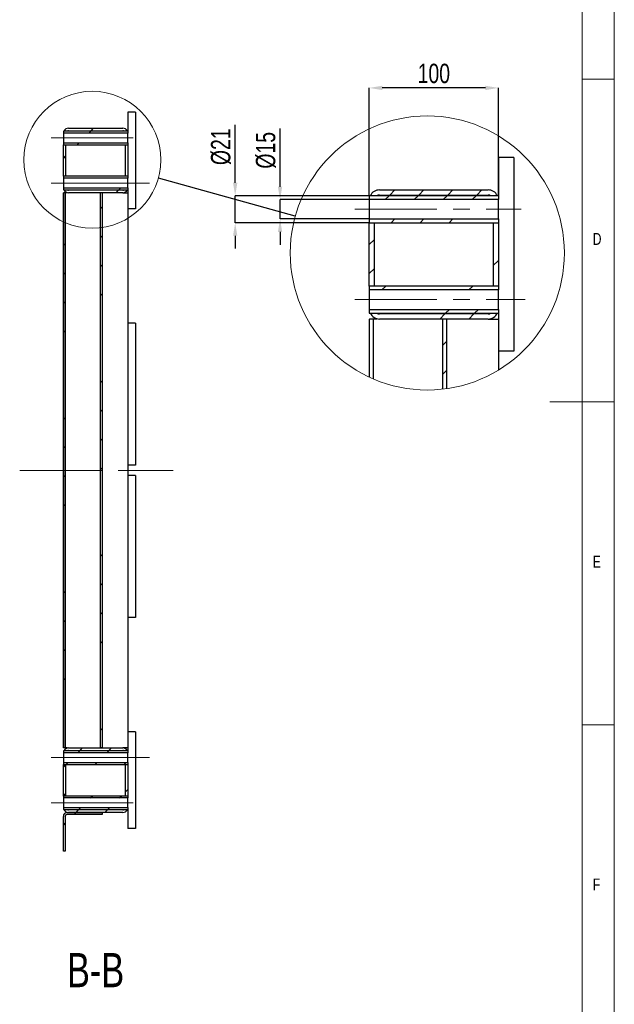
# Model space of a CAD drawing. Header units: millimetres. Extents: x 5 to 589, y 5 to 415.
# Tile 8 of 12: x 497 to 589, y 117 to 269. Entities that reach past the tile are written whole.
import ezdxf

# ---------------------------------------------------------------- set-up
doc = ezdxf.new("R2010")
doc.units = ezdxf.units.MM
doc.header["$PDSIZE"] = -1
doc.linetypes.add('CENTERX2', pattern=[20.32, 12.7, -2.54, 2.54, -2.54])
for name, color, linetype in [('COTES', 1, 'Continuous'), ('NOTES', 6, 'Continuous'), ('TRAIT-FINS', 9, 'Continuous'), ('TRAIT-MIXTES', 3, 'CENTERX2')]:
    doc.layers.add(name, color=color, linetype=linetype)
doc.layers.add('TRAIT-FORT', color=4, linetype='Continuous', lineweight=25)
doc.styles.add('SLDTEXTSTYLE0', font='TXT', dxfattribs={"width": 0.75})
doc.dimstyles.new('SLDDIMSTYLE4', dxfattribs={"dimtxt": 3, "dimasz": 2, "dimexe": 0, "dimexo": 0.0625, "dimgap": 0.75, "dimtad": 1, "dimdec": 0, "dimlfac": 5, "dimrnd": 1e-09, "dimzin": 12, "dimdsep": 46, "dimtxsty": 'SLDTEXTSTYLE0', "dimsah": 1, "dimcen": 0.09, "dimadec": 0, "dimazin": 3, "dimtfac": 1, "dimtdec": 0, "dimtmove": 0, "dimatfit": 0, "dimfxl": 1, "dimfrac": 2, "dimtolj": 1, "dimtzin": 12, "dimarcsym": 0})
doc.dimstyles.new('SLDDIMSTYLE5', dxfattribs={"dimtxt": 3, "dimasz": 2, "dimexe": 0, "dimexo": 0.0625, "dimgap": 0.75, "dimtad": 1, "dimdec": 0, "dimlfac": 5, "dimrnd": 1e-09, "dimzin": 12, "dimdsep": 46, "dimtxsty": 'SLDTEXTSTYLE0', "dimsah": 1, "dimcen": 0.09, "dimadec": 0, "dimazin": 3, "dimtfac": 1, "dimtdec": 0, "dimtofl": 0, "dimtmove": 0, "dimatfit": 3, "dimfxl": 1, "dimfrac": 2, "dimtolj": 1, "dimtzin": 12, "dimarcsym": 0})
doc.dimstyles.new('SLDDIMSTYLE7', dxfattribs={"dimtxt": 0.18, "dimasz": 2, "dimexe": 0, "dimexo": 0.0625, "dimgap": 0, "dimtad": 0, "dimtih": 1, "dimtoh": 1, "dimdec": 0, "dimrnd": 1e-09, "dimzin": 0, "dimdsep": 46, "dimtxsty": 'Standard', "dimblk1": 'NONE', "dimblk2": 'NONE', "dimsah": 1, "dimcen": 0.09, "dimadec": 0, "dimazin": 0, "dimtfac": 2, "dimtdec": 0, "dimtofl": 0, "dimtmove": 0, "dimatfit": 3, "dimldrblk": 'NONE', "dimfxl": 1, "dimfrac": 2, "dimtolj": 1, "dimtzin": 0, "dimarcsym": 0})
pattern_1 = [(45, (0, 0), (-13.4704, 13.4704), []), (45, (4.49, 2e-323), (-13.4704, 13.4704), []), (45, (8.98, 4e-323), (-13.4704, 13.4704), []), (45, (13.47, 6e-323), (-13.4704, 13.4704), [])]

# ---------------------------------------------------------------- blocks, each defined once
blk = doc.blocks.new('_None')
blk = doc.blocks.new('SW_HATCH_0')
at = {"layer": 'TRAIT-FINS', "color": 0}
for p, q in [((-0.19, 4.3), (0.61, 5.1)), ((4.3, 4.3), (5.1, 5.1)), ((8.79, 4.3), (9.59, 5.1)), ((13.28, 4.3), (14.08, 5.1)), ((-0.89, 3.6), (-0.29, 4.2)), ((3.6, 3.6), (4.2, 4.2)), ((8.09, 3.6), (8.69, 4.2)), ((12.58, 3.6), (13.18, 4.2)), ((0, 0), (0.6, 0.6)), ((4.49, 0), (5.09, 0.6)), ((8.98, 0), (9.58, 0.6)), ((-3.37, -3.37), (-2.57, -2.57)), ((15.83, -6.62), (16.63, -5.82)), ((-3.37, -7.86), (-2.57, -7.06)), ((-1.42, -10.4), (-0.82, -9.8)), ((12.05, -10.4), (12.65, -9.8)), ((16.54, -10.4), (16.63, -10.31)), ((8.45, -14), (9.05, -13.4)), ((12.94, -14), (13.54, -13.4)), ((7.55, -14.9), (8.35, -14.1)), ((12.04, -14.9), (12.84, -14.1)), ((8, -18.94), (8.62, -18.32)), ((8, -23.43), (8.62, -22.81))]:
    blk.add_line(p, q, dxfattribs=at)
blk = doc.blocks.new('_D_46')
at = {"layer": 'COTES', "color": 0, "lineweight": -2, "transparency": 16777216}
for p, q in [((537.22, 243.34), (537.22, 252.35)), ((550.98, 241.34), (537.22, 241.34)), ((537.22, 238.34), (537.22, 241.34)), ((550.98, 238.34), (537.22, 238.34)), ((537.22, 236.34), (537.22, 234.34))]:
    blk.add_line(p, q, dxfattribs=at)
at = {"layer": 'COTES', "color": 0, "transparency": 16777216}
for points in [[(536.88, 243.34), (537.55, 243.34), (537.22, 241.34)], [(536.88, 236.34), (537.55, 236.34), (537.22, 238.34)]]:
    blk.add_solid(points, dxfattribs=at)
at = {"layer": 'Defpoints', "color": 0, "transparency": 16777216}
for p in [(551.04, 241.34), (537.22, 238.34), (551.04, 238.34)]:
    blk.add_point(p, dxfattribs=at)
at = {"layer": 'COTES', "color": 0, "transparency": 16777216, "insert": (533.47, 248.98), "char_height": 3, "attachment_point": 2, "rotation": 90, "style": 'SLDTEXTSTYLE0'}
blk.add_mtext('\\A1;%%c15', dxfattribs=at)
blk = doc.blocks.new('_D_47')
at = {"layer": 'COTES', "color": 0, "lineweight": -2, "transparency": 16777216}
for p, q in [((530.26, 243.94), (530.26, 252.9)), ((550.98, 241.94), (530.26, 241.94)), ((530.26, 237.74), (530.26, 241.94)), ((550.98, 237.74), (530.26, 237.74)), ((530.26, 235.74), (530.26, 233.74))]:
    blk.add_line(p, q, dxfattribs=at)
at = {"layer": 'COTES', "color": 0, "transparency": 16777216}
for points in [[(529.93, 243.94), (530.6, 243.94), (530.26, 241.94)], [(529.93, 235.74), (530.6, 235.74), (530.26, 237.74)]]:
    blk.add_solid(points, dxfattribs=at)
at = {"layer": 'Defpoints', "color": 0, "transparency": 16777216}
for p in [(551.04, 241.94), (530.26, 237.74), (551.04, 237.74)]:
    blk.add_point(p, dxfattribs=at)
at = {"layer": 'COTES', "color": 0, "transparency": 16777216, "insert": (526.51, 249.53), "char_height": 3, "attachment_point": 2, "rotation": 90, "style": 'SLDTEXTSTYLE0'}
blk.add_mtext('\\A1;%%c21', dxfattribs=at)
blk = doc.blocks.new('_D_48')
at = {"layer": 'COTES', "color": 0, "lineweight": -2, "transparency": 16777216}
for p, q in [((551.04, 242.01), (551.04, 258.64)), ((569.04, 258.64), (553.04, 258.64)), ((571.04, 242.01), (571.04, 258.64))]:
    blk.add_line(p, q, dxfattribs=at)
at = {"layer": 'COTES', "color": 0, "transparency": 16777216}
for points in [[(553.04, 258.98), (553.04, 258.31), (551.04, 258.64)], [(569.04, 258.98), (569.04, 258.31), (571.04, 258.64)]]:
    blk.add_solid(points, dxfattribs=at)
at = {"layer": 'Defpoints', "color": 0, "transparency": 16777216}
for p in [(551.04, 258.64), (551.04, 241.94), (571.04, 241.94)]:
    blk.add_point(p, dxfattribs=at)
at = {"layer": 'COTES', "color": 0, "transparency": 16777216, "insert": (561.04, 262.39), "char_height": 3, "attachment_point": 2, "style": 'SLDTEXTSTYLE0'}
blk.add_mtext('\\A1;100', dxfattribs=at)

msp = doc.modelspace()

# ---------------------------------------------------------------- hatches: boundary and pattern name
at = {"layer": 'TRAIT-FINS'}
h = msp.add_hatch(dxfattribs=at)
h.set_pattern_fill('DIN 201 ACIER ET FONTE', color=256, style=0, pattern_type=2)
h.set_pattern_definition(pattern_1)
h.paths.add_polyline_path([(513.64, 251.65), (513.64, 251.95), (503.64, 251.95), (503.64, 251.65)], flags=0)
h = msp.add_hatch(dxfattribs=at)
h.set_pattern_fill('DIN 201 ACIER ET FONTE', color=256, style=0, pattern_type=2)
h.set_pattern_definition(pattern_1)
edge = h.paths.add_edge_path(flags=0)
edge.add_arc((504.44, 251.6), 0.8, 90, 154.0555)
edge.add_line((503.72, 251.95), (504.24, 251.95))
edge.add_arc((504.44, 251.6), 0.4, 90, 118.955, ccw=False)
edge.add_line((504.44, 252), (512.84, 252))
edge.add_arc((512.84, 251.6), 0.4, 61.045, 90, ccw=False)
edge.add_line((513.03, 251.95), (513.56, 251.95))
edge.add_arc((512.84, 251.6), 0.8, 25.9445, 90)
edge.add_line((512.84, 252.4), (504.44, 252.4))
h = msp.add_hatch(dxfattribs=at)
h.set_pattern_fill('DIN 201 ACIER ET FONTE', color=256, style=0, pattern_type=2)
h.set_pattern_definition(pattern_1)
h.paths.add_polyline_path([(503.64, 250.15), (503.64, 249.85), (513.64, 249.85), (513.64, 250.15)], flags=0)
h = msp.add_hatch(dxfattribs=at)
h.set_pattern_fill('DIN 201 ACIER ET FONTE', color=256, style=0, pattern_type=2)
h.set_pattern_definition(pattern_1)
h.paths.add_polyline_path([(504.04, 249.85), (503.64, 249.85), (503.64, 244.95), (504.04, 244.95)], flags=0)
h = msp.add_hatch(dxfattribs=at)
h.set_pattern_fill('DIN 201 ACIER ET FONTE', color=256, style=0, pattern_type=2)
h.set_pattern_definition(pattern_1)
h.paths.add_polyline_path([(513.64, 249.85), (513.24, 249.85), (513.24, 244.95), (513.64, 244.95)], flags=0)
h = msp.add_hatch(dxfattribs=at)
h.set_pattern_fill('DIN 201 ACIER ET FONTE', color=256, style=0, pattern_type=2)
h.set_pattern_definition(pattern_1)
h.paths.add_polyline_path([(513.64, 244.65), (513.64, 244.95), (503.64, 244.95), (503.64, 244.65)], flags=0)
h = msp.add_hatch(dxfattribs=at)
h.set_pattern_fill('DIN 201 ACIER ET FONTE', color=256, style=0, pattern_type=2)
h.set_pattern_definition(pattern_1)
h.paths.add_polyline_path([(503.64, 243.15), (503.64, 242.85), (513.64, 242.85), (513.64, 243.15)], flags=0)
h = msp.add_hatch(dxfattribs=at)
h.set_pattern_fill('DIN 201 ACIER ET FONTE', color=256, style=0, pattern_type=2)
h.set_pattern_definition(pattern_1)
edge = h.paths.add_edge_path(flags=0)
edge.add_line((504.44, 242.4), (512.84, 242.4))
edge.add_arc((512.84, 243.2), 0.8, 270, 334.0555)
edge.add_line((513.56, 242.85), (513.03, 242.85))
edge.add_arc((512.84, 243.2), 0.4, 270, 298.955, ccw=False)
edge.add_line((512.84, 242.8), (504.44, 242.8))
edge.add_arc((504.44, 243.2), 0.4, 241.045, 270, ccw=False)
edge.add_line((504.24, 242.85), (503.72, 242.85))
edge.add_arc((504.44, 243.2), 0.8, 205.9445, 270)
h = msp.add_hatch(dxfattribs=at)
h.set_pattern_fill('DIN 201 ACIER ET FONTE', color=256, style=0, pattern_type=2)
h.set_pattern_definition(pattern_1)
h.paths.add_polyline_path([(503.96, 156.4), (503.96, 242.4), (503.65, 242.4), (503.65, 156.4)], flags=0)
h = msp.add_hatch(dxfattribs=at)
h.set_pattern_fill('DIN 201 ACIER ET FONTE', color=256, style=0, pattern_type=2)
h.set_pattern_definition(pattern_1)
h.paths.add_polyline_path([(509.63, 156.4), (509.63, 242.4), (509.32, 242.4), (509.32, 156.4)], flags=0)
h = msp.add_hatch(dxfattribs=at)
h.set_pattern_fill('DIN 201 ACIER ET FONTE', color=256, style=0, pattern_type=2)
h.set_pattern_definition(pattern_1)
h.paths.add_polyline_path([(513.64, 155.65), (513.64, 155.95), (503.64, 155.95), (503.64, 155.65)], flags=0)
h = msp.add_hatch(dxfattribs=at)
h.set_pattern_fill('DIN 201 ACIER ET FONTE', color=256, style=0, pattern_type=2)
h.set_pattern_definition(pattern_1)
edge = h.paths.add_edge_path(flags=0)
edge.add_line((512.84, 156.4), (504.44, 156.4))
edge.add_arc((504.44, 155.6), 0.8, 90, 154.0555)
edge.add_line((503.72, 155.95), (504.24, 155.95))
edge.add_arc((504.44, 155.6), 0.4, 90, 118.955, ccw=False)
edge.add_line((504.44, 156), (512.84, 156))
edge.add_arc((512.84, 155.6), 0.4, 61.045, 90, ccw=False)
edge.add_line((513.03, 155.95), (513.56, 155.95))
edge.add_arc((512.84, 155.6), 0.8, 25.9445, 90)
h = msp.add_hatch(dxfattribs=at)
h.set_pattern_fill('DIN 201 ACIER ET FONTE', color=256, style=0, pattern_type=2)
h.set_pattern_definition(pattern_1)
h.paths.add_polyline_path([(503.64, 154.15), (503.64, 153.85), (513.64, 153.85), (513.64, 154.15)], flags=0)
h = msp.add_hatch(dxfattribs=at)
h.set_pattern_fill('DIN 201 ACIER ET FONTE', color=256, style=0, pattern_type=2)
h.set_pattern_definition(pattern_1)
h.paths.add_polyline_path([(503.64, 148.95), (504.04, 148.95), (504.04, 153.85), (503.64, 153.85)], flags=0)
h = msp.add_hatch(dxfattribs=at)
h.set_pattern_fill('DIN 201 ACIER ET FONTE', color=256, style=0, pattern_type=2)
h.set_pattern_definition(pattern_1)
h.paths.add_polyline_path([(513.24, 148.95), (513.64, 148.95), (513.64, 153.85), (513.24, 153.85)], flags=0)
h = msp.add_hatch(dxfattribs=at)
h.set_pattern_fill('DIN 201 ACIER ET FONTE', color=256, style=0, pattern_type=2)
h.set_pattern_definition(pattern_1)
h.paths.add_polyline_path([(513.64, 148.65), (513.64, 148.95), (503.64, 148.95), (503.64, 148.65)], flags=0)
h = msp.add_hatch(dxfattribs=at)
h.set_pattern_fill('DIN 201 ACIER ET FONTE', color=256, style=0, pattern_type=2)
h.set_pattern_definition(pattern_1)
h.paths.add_polyline_path([(503.64, 147.15), (503.64, 146.85), (513.64, 146.85), (513.64, 147.15)], flags=0)
h = msp.add_hatch(dxfattribs=at)
h.set_pattern_fill('DIN 201 ACIER ET FONTE', color=256, style=0, pattern_type=2)
h.set_pattern_definition(pattern_1)
edge = h.paths.add_edge_path(flags=0)
edge.add_arc((504.44, 147.2), 0.8, 205.9445, 270)
edge.add_line((504.44, 146.4), (512.84, 146.4))
edge.add_arc((512.84, 147.2), 0.8, 270, 334.0555)
edge.add_line((513.56, 146.85), (513.03, 146.85))
edge.add_arc((512.84, 147.2), 0.4, 270, 298.955, ccw=False)
edge.add_line((512.84, 146.8), (504.44, 146.8))
edge.add_arc((504.44, 147.2), 0.4, 241.045, 270, ccw=False)
edge.add_line((504.24, 146.85), (503.72, 146.85))
h = msp.add_hatch(dxfattribs=at)
h.set_pattern_fill('DIN 201 ACIER ET FONTE', color=256, style=0, pattern_type=2)
h.set_pattern_definition(pattern_1)
edge = h.paths.add_edge_path(flags=0)
edge.add_line((503.64, 145.8), (503.64, 140.4))
edge.add_line((503.64, 140.4), (503.94, 140.4))
edge.add_line((503.94, 140.4), (503.94, 145.8))
edge.add_arc((504.24, 145.8), 0.3, 90, 180, ccw=False)
edge.add_line((504.24, 146.1), (509.64, 146.1))
edge.add_line((509.64, 146.1), (509.64, 146.4))
edge.add_line((509.64, 146.4), (504.24, 146.4))
edge.add_arc((504.24, 145.8), 0.6, 90, 180)

# ---------------------------------------------------------------- linework, layer by layer
at = {"lineweight": 18}
for p, q in [((589, 5), (589, 415)), ((584, 10), (584, 410)), ((584, 260), (589, 260)), ((589, 210), (579, 210)), ((584, 160), (589, 160))]:
    msp.add_line(p, q, dxfattribs=at)
for centre, radius in [((508.13, 247.51), 10.61), ((560.03, 233.07), 21.23)]:
    msp.add_circle(centre, radius, dxfattribs=at)
at = {"layer": 'TRAIT-FORT', "lineweight": 25}
for p, q in [((514.84, 254.9), (513.64, 254.9)), ((513.64, 254.9), (513.64, 251.95)), ((514.84, 254.9), (514.84, 239.9)), ((513.64, 251.95), (503.64, 251.95)), ((503.64, 251.95), (503.64, 251.65)), ((504.24, 251.95), (503.72, 251.95)), ((504.44, 252.4), (512.84, 252.4)), ((504.44, 252), (512.84, 252)), ((513.56, 251.95), (513.03, 251.95)), ((513.64, 251.95), (513.64, 251.65)), ((513.64, 251.65), (503.64, 251.65)), ((503.64, 251.65), (503.64, 250.15)), ((503.64, 250.15), (513.64, 250.15)), ((503.64, 250.15), (503.64, 249.85)), ((513.64, 250.15), (513.64, 251.65)), ((513.64, 250.15), (513.64, 249.85)), ((503.64, 249.85), (504.04, 249.85)), ((503.64, 244.95), (503.64, 249.85)), ((503.64, 249.85), (513.64, 249.85)), ((504.04, 244.95), (504.04, 249.85)), ((513.24, 249.85), (513.64, 249.85)), ((513.24, 249.85), (513.24, 244.95)), ((513.64, 249.85), (513.64, 244.95)), ((573.44, 247.84), (571.04, 247.84)), ((571.04, 247.84), (571.04, 241.94)), ((573.44, 247.84), (573.44, 217.84)), ((504.04, 244.95), (503.64, 244.95)), ((513.64, 244.95), (503.64, 244.95)), ((503.64, 244.95), (503.64, 244.65)), ((513.64, 244.65), (503.64, 244.65)), ((503.64, 244.65), (503.64, 243.15)), ((513.64, 244.95), (513.24, 244.95)), ((513.64, 244.95), (513.64, 244.65)), ((513.64, 243.15), (513.64, 244.65)), ((503.64, 243.15), (513.64, 243.15)), ((503.64, 243.15), (503.64, 242.85)), ((503.64, 242.85), (513.64, 242.85)), ((503.72, 242.85), (504.24, 242.85)), ((512.84, 242.8), (504.44, 242.8)), ((513.03, 242.85), (513.56, 242.85)), ((513.64, 243.15), (513.64, 242.85)), ((513.64, 242.85), (513.64, 239.9)), ((552.64, 242.84), (569.44, 242.84)), ((503.64, 242.4), (503.64, 156.4)), ((503.64, 242.4), (503.65, 242.4)), ((503.65, 156.4), (503.65, 242.4)), ((503.96, 242.4), (503.65, 242.4)), ((503.96, 156.4), (503.96, 242.4)), ((504.24, 242.4), (503.96, 242.4)), ((512.84, 242.4), (504.44, 242.4)), ((509.32, 242.4), (509.32, 156.4)), ((509.63, 242.4), (509.32, 242.4)), ((509.63, 242.4), (509.63, 156.4)), ((512.84, 242.4), (513.64, 242.4)), ((571.04, 241.94), (551.04, 241.94)), ((551.04, 241.94), (551.04, 241.34)), ((571.04, 241.34), (551.04, 241.34)), ((551.04, 241.34), (551.04, 238.34)), ((552.25, 241.94), (551.2, 241.94)), ((552.64, 242.04), (569.44, 242.04)), ((570.88, 241.94), (569.83, 241.94)), ((571.04, 241.94), (571.04, 241.34)), ((571.04, 238.34), (571.04, 241.34)), ((513.64, 239.9), (513.64, 158.9)), ((514.84, 239.9), (513.64, 239.9)), ((551.04, 238.34), (571.04, 238.34)), ((551.04, 238.34), (551.04, 237.74)), ((571.04, 238.34), (571.04, 237.74)), ((551.04, 237.74), (551.84, 237.74)), ((551.04, 227.94), (551.04, 237.74)), ((551.04, 237.74), (571.04, 237.74)), ((551.84, 227.94), (551.84, 237.74)), ((570.24, 237.74), (571.04, 237.74)), ((570.24, 237.74), (570.24, 227.94)), ((571.04, 237.74), (571.04, 227.94)), ((551.84, 227.94), (551.04, 227.94)), ((571.04, 227.94), (551.04, 227.94)), ((551.04, 227.94), (551.04, 227.34)), ((571.04, 227.34), (551.04, 227.34)), ((551.04, 227.34), (551.04, 224.34)), ((571.04, 227.94), (570.24, 227.94)), ((571.04, 227.94), (571.04, 227.34)), ((571.04, 224.34), (571.04, 227.34)), ((551.04, 224.34), (571.04, 224.34)), ((551.04, 224.34), (551.04, 223.74)), ((571.04, 224.34), (571.04, 223.74)), ((551.04, 223.74), (571.04, 223.74)), ((551.04, 222.84), (551.04, 213.84)), ((551.04, 222.84), (551.06, 222.84)), ((551.06, 213.83), (551.06, 222.84)), ((551.67, 222.84), (551.06, 222.84)), ((551.2, 223.74), (552.25, 223.74)), ((551.67, 213.55), (551.67, 222.84)), ((552.24, 222.84), (551.67, 222.84)), ((569.44, 223.64), (552.64, 223.64)), ((569.44, 222.84), (552.64, 222.84)), ((562.4, 222.84), (562.4, 211.97)), ((563.02, 222.84), (562.4, 222.84)), ((563.02, 222.84), (563.02, 212.05)), ((569.44, 222.84), (571.04, 222.84)), ((569.83, 223.75), (569.83, 223.74)), ((569.83, 223.74), (570.88, 223.74)), ((571.04, 223.74), (571.04, 217.84)), ((514.84, 222.2), (513.64, 222.2)), ((514.84, 222.2), (514.84, 200.2)), ((571.04, 217.84), (571.04, 214.92)), ((573.44, 217.84), (571.04, 217.84)), ((514.84, 200.2), (513.64, 200.2)), ((514.84, 198.6), (513.64, 198.6)), ((514.84, 198.6), (514.84, 176.6)), ((514.84, 176.6), (513.64, 176.6)), ((514.84, 158.9), (513.64, 158.9)), ((513.64, 158.9), (513.64, 155.95)), ((514.84, 158.9), (514.84, 143.9)), ((503.65, 156.4), (503.64, 156.4)), ((513.64, 155.95), (503.64, 155.95)), ((503.64, 155.95), (503.64, 155.65)), ((513.64, 155.65), (503.64, 155.65)), ((503.64, 155.65), (503.64, 154.15)), ((503.96, 156.4), (503.65, 156.4)), ((504.24, 155.95), (503.72, 155.95)), ((504.24, 156.4), (503.96, 156.4)), ((504.44, 156.4), (512.84, 156.4)), ((504.44, 156), (512.84, 156)), ((509.63, 156.4), (509.32, 156.4)), ((513.64, 156.4), (512.84, 156.4)), ((513.56, 155.95), (513.03, 155.95)), ((513.64, 155.95), (513.64, 155.65)), ((513.64, 154.15), (513.64, 155.65)), ((503.64, 154.15), (513.64, 154.15)), ((503.64, 154.15), (503.64, 153.85)), ((513.64, 154.15), (513.64, 153.85)), ((503.64, 153.85), (513.64, 153.85)), ((503.64, 153.85), (504.04, 153.85)), ((503.64, 148.95), (503.64, 153.85)), ((504.04, 148.95), (504.04, 153.85)), ((513.24, 153.85), (513.64, 153.85)), ((513.24, 153.85), (513.24, 148.95)), ((513.64, 153.85), (513.64, 148.95)), ((513.64, 148.95), (503.64, 148.95)), ((503.64, 148.95), (503.64, 148.65)), ((504.04, 148.95), (503.64, 148.95)), ((513.64, 148.65), (503.64, 148.65)), ((503.64, 148.65), (503.64, 147.15)), ((513.64, 148.95), (513.24, 148.95)), ((513.64, 148.95), (513.64, 148.65)), ((513.64, 147.15), (513.64, 148.65)), ((503.64, 147.15), (513.64, 147.15)), ((503.64, 147.15), (503.64, 146.85)), ((503.64, 146.85), (513.64, 146.85)), ((503.72, 146.85), (504.24, 146.85)), ((512.84, 146.8), (504.44, 146.8)), ((513.03, 146.85), (513.56, 146.85)), ((513.64, 147.15), (513.64, 146.85)), ((513.64, 146.85), (513.64, 143.9)), ((503.64, 140.4), (503.64, 145.8)), ((503.94, 145.8), (503.94, 140.4)), ((504.24, 146.4), (509.64, 146.4)), ((509.64, 146.1), (504.24, 146.1)), ((512.84, 146.4), (504.44, 146.4)), ((509.64, 146.4), (509.64, 146.1)), ((514.84, 143.9), (513.64, 143.9)), ((503.94, 140.4), (503.64, 140.4))]:
    msp.add_line(p, q, dxfattribs=at)
for centre, radius, start, end in [((504.44, 251.6), 0.8, 90, 154.0555), ((504.44, 251.6), 0.4, 90, 118.955), ((512.84, 251.6), 0.8, 25.9445, 90), ((512.84, 251.6), 0.4, 61.045, 90), ((504.44, 243.2), 0.8, 205.9445, 270), ((504.44, 243.2), 0.4, 241.045, 270), ((512.84, 243.2), 0.8, 270, 334.0555), ((512.84, 243.2), 0.4, 270, 298.955), ((552.64, 241.24), 1.6, 89.9998, 154.0561), ((569.44, 241.24), 1.6, 25.9439, 90.0003), ((552.64, 241.24), 0.8, 89.9996, 118.9568), ((569.44, 241.24), 0.8, 61.0431, 90.0006), ((552.64, 224.44), 1.6, 205.945, 269.9995), ((552.64, 224.44), 0.8, 241.0456, 269.9997), ((569.44, 224.44), 1.6, 270.0004, 334.0551), ((569.44, 224.44), 0.8, 270.0002, 298.9545), ((504.44, 155.6), 0.8, 90, 154.0555), ((504.44, 155.6), 0.4, 90, 118.955), ((512.84, 155.6), 0.8, 25.9445, 90), ((512.84, 155.6), 0.4, 61.045, 90), ((504.44, 147.2), 0.8, 205.9445, 270), ((504.44, 147.2), 0.4, 241.045, 270), ((512.84, 147.2), 0.8, 270, 334.0555), ((512.84, 147.2), 0.4, 270, 298.955), ((504.24, 145.8), 0.6, 90, 180), ((504.24, 145.8), 0.3, 90, 180)]:
    msp.add_arc(centre, radius, start, end, dxfattribs=at)
msp.add_open_spline([(513.03, 242.85), (513.03, 242.85), (513.03, 242.85), (513.03, 242.85)], degree=3, dxfattribs=at)
at = {"layer": 'TRAIT-MIXTES', "lineweight": 18}
for p, q in [((501.75, 250.9), (516.11, 250.9)), ((501.75, 243.9), (516.97, 243.9)), ((516.97, 243.9), (513.64, 243.9)), ((548.82, 239.84), (574.57, 239.84)), ((548.82, 225.84), (575.18, 225.84)), ((496.88, 199.4), (513.64, 199.4)), ((513.64, 199.4), (520.64, 199.4)), ((501.75, 154.9), (516.97, 154.9)), ((516.97, 154.9), (513.64, 154.9)), ((501.75, 147.9), (516.11, 147.9))]:
    msp.add_line(p, q, dxfattribs=at)

# ---------------------------------------------------------------- block references
at = {"layer": 'TRAIT-FINS'}
msp.add_blockref('SW_HATCH_0', (554.41, 237.74), dxfattribs=at)

# ---------------------------------------------------------------- texts
at = {"layer": 'NOTES', "style": 'SLDTEXTSTYLE0'}
for s, insert, char_height, attachment_point in [('D', (585.67, 236.17), 1.85, 1), ('E', (585.67, 186.17), 1.85, 1), ('F', (585.67, 136.17), 1.85, 1), ('B-B', (508.64, 124.62), 5.292, 2)]:
    msp.add_mtext(s, dxfattribs=dict(at, insert=insert, char_height=char_height, attachment_point=attachment_point))

# ---------------------------------------------------------------- dimensions: what is measured, and where the dimension line sits
at = {"layer": 'COTES'}
dim = msp.add_linear_dim(base=(551.04, 258.64), p1=(571.04, 241.94), p2=(551.04, 241.94), dimstyle='SLDDIMSTYLE5', dxfattribs=at)
dim.commit()
dim.dimension.update_dxf_attribs({"geometry": '_D_48', "text_midpoint": (561.04, 258.64), "dimtype": 160})
for base, p1, p2, picture, middle in [((530.26, 237.74), (551.04, 241.94), (551.04, 237.74), '_D_47', (530.26, 249.53)), ((537.22, 238.34), (551.04, 241.34), (551.04, 238.34), '_D_46', (537.22, 248.98))]:
    dim = msp.add_linear_dim(base=base, p1=p1, p2=p2, angle=90, text='%%c<>', dimstyle='SLDDIMSTYLE4', dxfattribs=at)
    dim.commit()
    dim.dimension.update_dxf_attribs({"geometry": picture, "text_midpoint": middle, "dimtype": 160})

# ---------------------------------------------------------------- leaders
at = {"lineweight": 18, "has_arrowhead": 0}
msp.add_leader([(539.58, 238.76), (518.36, 244.67)], dimstyle='SLDDIMSTYLE7', dxfattribs=at)

doc.saveas('drawing.dxf')
